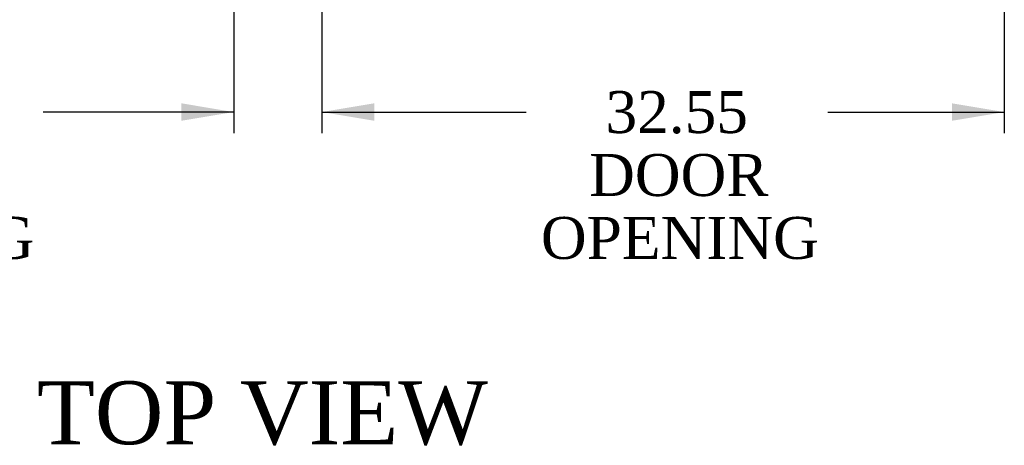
# Model space of a CAD drawing. Header units: inches. Extents: x 2 to 538, y -2 to 358.
# Tile 34 of 43: x 139 to 186, y 270 to 291. Entities that reach past the tile are written whole.
import ezdxf
from ezdxf.enums import TextEntityAlignment as Align

# ---------------------------------------------------------------- set-up
doc = ezdxf.new("R2010")
doc.units = ezdxf.units.IN
doc.header["$MEASUREMENT"] = 0
doc.layers.add('Default', color=7, linetype='Continuous')
doc.styles.add('SEACAD_Times_New_Roman', font='times.ttf')
doc.dimstyles.new('HAMMOND_(STH_-_540x360)', dxfattribs={"dimtxt": 2, "dimasz": 2.5, "dimexe": 1, "dimexo": 1, "dimgap": 0.5, "dimtad": 0, "dimtih": 1, "dimtoh": 1, "dimzin": 0, "dimdsep": 46, "dimtxsty": 'SEACAD_Times_New_Roman', "dimblk1": '_SE_FILLED', "dimblk2": '_SE_FILLED', "dimsah": 1, "dimcen": 1, "dimadec": 0, "dimazin": 0, "dimtfac": 0.8, "dimtofl": 0, "dimtmove": 0, "dimatfit": 3, "dimfxl": 0, "dimtolj": 1, "dimtzin": 0, "dimarcsym": 0})

# ---------------------------------------------------------------- blocks, each defined once
blk = doc.blocks.new('DMBLK3530')
at = {"layer": 'Default', "linetype": 'Continuous'}
for points in [[(156.192, 285.866), (156.192, 286.699), (153.692, 286.282)], [(183.744, 285.866), (186.244, 286.282), (183.744, 286.699)]]:
    blk.add_hatch(color=7, dxfattribs=at).paths.add_polyline_path(points)
at = {"layer": 'Default', "color": 7, "linetype": 'Continuous'}
for p, q in [((153.692, 295.392), (153.692, 285.282)), ((186.244, 295.002), (186.244, 285.282)), ((153.692, 286.282), (163.44, 286.282)), ((177.825, 286.282), (186.244, 286.282))]:
    blk.add_line(p, q, dxfattribs=at)
at = {"layer": 'Default', "color": 7, "linetype": 'Continuous', "style": 'SEACAD_Times_New_Roman'}
for s, p in [('32.55', (167.22, 287.282)), ('DOOR', (166.438, 284.282)), ('OPENING', (164.14, 281.282))]:
    blk.add_text(s, height=2, dxfattribs=at).set_placement(p, align=Align.TOP_LEFT)
blk = doc.blocks.new('_SE_FILLED')
at = {"color": 0}
blk.add_line((0, 0), (-1, 0), dxfattribs=at)
blk.add_solid([(0, 0), (-1, -0.1665), (-1, 0.1665), (0, 0)], dxfattribs=at)
blk = doc.blocks.new('DMBLK3544')
at = {"layer": 'Default', "linetype": 'Continuous'}
for points in [[(119.431, 285.866), (119.431, 286.699), (116.931, 286.282)], [(146.984, 285.866), (149.484, 286.282), (146.984, 286.699)]]:
    blk.add_hatch(color=7, dxfattribs=at).paths.add_polyline_path(points)
at = {"layer": 'Default', "color": 7, "linetype": 'Continuous'}
for p, q in [((149.484, 295.046), (149.484, 285.282)), ((116.931, 294.861), (116.931, 285.282)), ((126.015, 286.282), (116.931, 286.282)), ((149.484, 286.282), (140.4, 286.282))]:
    blk.add_line(p, q, dxfattribs=at)
at = {"layer": 'Default', "color": 7, "linetype": 'Continuous', "style": 'SEACAD_Times_New_Roman'}
for s, p in [('32.55', (129.795, 287.282)), ('DOOR', (129.013, 284.282)), ('OPENING', (126.715, 281.282))]:
    blk.add_text(s, height=2, dxfattribs=at).set_placement(p, align=Align.TOP_LEFT)

msp = doc.modelspace()

# ---------------------------------------------------------------- texts
at = {"layer": 'Default', "color": 7, "linetype": 'Continuous', "style": 'SEACAD_Times_New_Roman'}
msp.add_text('TOP VIEW', height=3, dxfattribs=at).set_placement((140.093, 273.449), align=Align.TOP_LEFT)

# ---------------------------------------------------------------- dimensions: what is measured, and where the dimension line sits
at = {"layer": 'Default', "color": 7, "linetype": 'Continuous'}
for base, p1, p2, picture, middle in [((186.244, 286.282), (153.692, 296.392), (186.244, 296.78), 'DMBLK3530', (170.632, 286.282)), ((116.931, 286.282), (149.484, 296.046), (116.931, 295.861), 'DMBLK3544', (133.207, 286.282))]:
    dim = msp.add_linear_dim(base=base, p1=p1, p2=p2, text='\\A1;<>\\PDOOR\\XOPENING', dimstyle='HAMMOND_(STH_-_540x360)', dxfattribs=at)
    dim.commit()
    dim.dimension.update_dxf_attribs({"geometry": picture, "text_midpoint": middle, "dimtype": 160})

doc.saveas('drawing.dxf')
